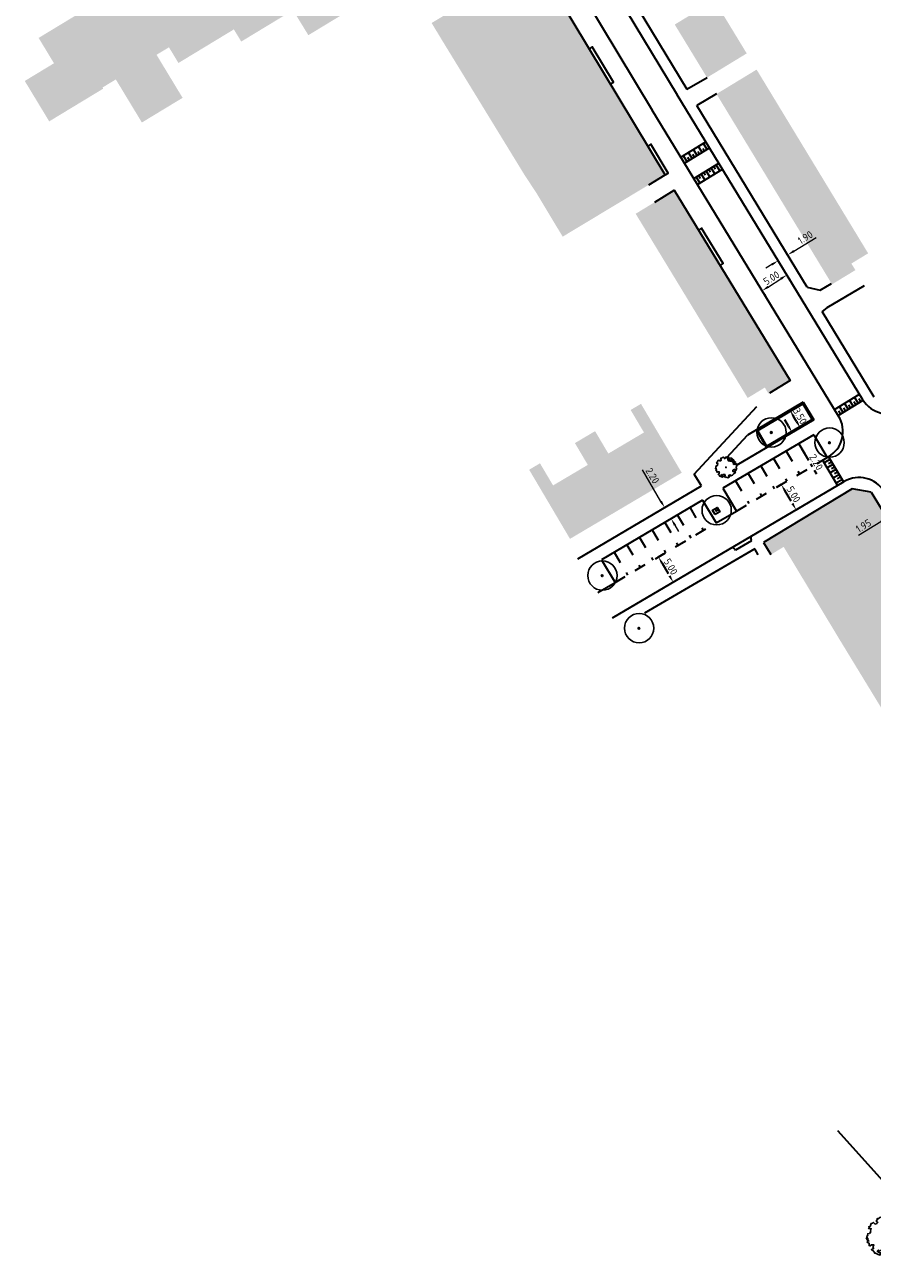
# Model space of a CAD drawing. Header units: metres. Extents: x 133800 to 134314, y 432795 to 433442.
# Tile 1 of 21: x 133964 to 134109, y 432815 to 433026. Entities that reach past the tile are written whole.
import ezdxf

# ---------------------------------------------------------------- set-up
doc = ezdxf.new("R2010")
doc.units = ezdxf.units.M
doc.linetypes.add('XX-HIDDEN', pattern=[4, 2, -2])
doc.layers.get('DEFPOINTS').update_dxf_attribs({"color": 201, "lineweight": 0})
for name, color, linetype, lineweight in [('B-WE-GR-BOOM-S', 90, 'Continuous', 25), ('N-XX-GR-BOOM-S', 90, 'Continuous', 25), ('N-XX-GR-HAAG-G', 90, 'GR-HAAG1', 35), ('N-XX-VH-KANTOPSLUITING_ACHTERKANTBAND-G', 50, 'Continuous', 35), ('N-XX-VH-MATERIAALGRENS-G', 7, 'XX-HIDDEN', 35), ('X-XX-AL-M', 7, 'Continuous', 18)]:
    doc.layers.add(name, color=color, linetype=linetype, lineweight=lineweight)
doc.layers.add('svp_beb_arc bebouwing', color=253, linetype='Continuous')
doc.styles.add('NLCS-ISO-M500-T25', font='NLCS-ISO.ttf', dxfattribs={"height": 1.25})
doc.linetypes.add('GR-HAAG1', pattern='A,6,[176,NLCS.shx,S=0.125,R=0,X=0,Y=0],-2', length=8)
doc.dimstyles.new('NLCS-M500-T25-PIJL_L2_H1', dxfattribs={"dimscale": 0.5, "dimtxt": 2.5, "dimasz": 2.5, "dimexe": 2, "dimexo": 2, "dimgap": 0.7, "dimtad": 1, "dimzin": 0, "dimdsep": 46, "dimtxsty": 'NLCS-ISO-M500-T25', "dimcen": 2.5, "dimdle": 2, "dimclrd": 256, "dimclre": 256, "dimclrt": 7, "dimadec": 1, "dimazin": 0, "dimtfac": 1, "dimtdec": 3, "dimtofl": 0, "dimtmove": 0, "dimatfit": 3, "dimfxl": 2, "dimfxlon": 1, "dimtfillclr": 256, "dimtolj": 1, "dimtzin": 0, "dimlwd": -1, "dimlwe": -1, "dimarcsym": 0})

# ---------------------------------------------------------------- blocks, each defined once
blk = doc.blocks.new('SGR-BOOM_KROON-SO')
at = {"ltscale": 0.1}
h = blk.add_hatch(color=256, dxfattribs=at)
edge = h.paths.add_edge_path()
edge.add_arc((0, 0), 0.15, 0, 360)
for radius in [2.5, 0.045]:
    blk.add_circle((0.04, 0.02), radius)
blk.add_circle((0, 0), 0.15, dxfattribs=at)
blk = doc.blocks.new('*D54')
at = {"layer": 'DEFPOINTS', "color": 0, "transparency": 16777216}
for p in [(134112.69, 432943.39), (134111.02, 432942.38), (134111.32, 432941.89)]:
    blk.add_point(p, dxfattribs=at)
at = {"layer": 'X-XX-AL-M', "transparency": 16777216}
for p, q in [((134112.98, 432942.9), (134113.5, 432942.05)), ((134114.05, 432943.55), (134115.12, 432944.2)), ((134110.25, 432941.24), (134106.45, 432938.93)), ((134111.32, 432941.89), (134111.84, 432941.04))]:
    blk.add_line(p, q, dxfattribs=at)
for points in [[(134113.94, 432943.73), (134114.16, 432943.37), (134112.98, 432942.9)], [(134110.14, 432941.42), (134110.36, 432941.06), (134111.32, 432941.89)]]:
    blk.add_solid(points, dxfattribs=at)
at = {"layer": 'X-XX-AL-M', "color": 7, "transparency": 16777216, "insert": (134107.31, 432940.59), "char_height": 1.25, "attachment_point": 5, "rotation": 31.2945, "style": 'NLCS-ISO-M500-T25'}
blk.add_mtext('\\A1;1.95', dxfattribs=at)
blk = doc.blocks.new('SGR-BOOM_06')
at = {"linetype": 'Continuous', "flags": 128}
blk.add_lwpolyline([(2.7, 3.52), (2.53, 3.94), (2.2, 4.06), (1.94, 4.52), (1.27, 4.69), (0.86, 4.52), (1.11, 4.27), (1.06, 3.81), (0.23, 3.98), (0.35, 4.32), (0.18, 4.69), (-0.15, 4.61), (-0.49, 4.69), (-1.15, 4.65), (-1.49, 4.48), (-1.95, 4.57), (-2.54, 4.11), (-2.12, 3.9), (-1.99, 3.64), (-1.58, 3.44), (-1.99, 2.89), (-2.54, 2.77), (-2.92, 3.1), (-2.62, 3.22), (-2.87, 3.86), (-3.63, 3.43), (-4, 3.02), (-3.79, 2.85), (-4, 2.51), (-4.42, 2.35), (-4.72, 2.05), (-5.01, 1.21), (-3.88, 0.92), (-3.71, 0.54), (-4, 0.29), (-4.51, 0.29), (-4.6, 0.56), (-5.09, 0.38), (-4.76, -0.17), (-4.93, -0.38), (-4.72, -0.54), (-4.88, -1.01), (-4.53, -1.18), (-4.72, -1.55), (-4.42, -1.59), (-4.29, -1.71), (-4.62, -2.11), (-3.92, -2.68), (-3.67, -2.43), (-3.46, -1.97), (-3.63, -1.76), (-3.42, -1.17), (-3.12, -1.34), (-2.79, -1.76), (-2.5, -2.01), (-2.79, -2.81), (-3.42, -2.93), (-3.67, -3.39), (-3.33, -3.77), (-2.83, -3.9), (-2.77, -4.02), (-2.71, -4.15), (-2.33, -3.73), (-1.83, -3.73), (-1.57, -3.9), (-1.7, -4.27), (-1.7, -4.61), (-1.15, -4.74), (-0.61, -4.69), (-0.49, -4.94), (-0.23, -4.65), (0.1, -4.48), (-0.06, -4.01), (0.27, -3.9), (0.77, -4.02), (0.86, -4.61), (1.15, -4.57), (1.44, -4.74), (2.07, -4.23), (2.37, -4.36), (2.32, -4.15), (2.66, -3.98), (2.41, -3.73), (2.11, -3.64), (2.57, -3.23), (2.62, -2.98), (3.16, -2.85), (3.54, -3.06), (3.79, -2.81), (3.77, -2.63), (4.12, -2.63), (4.12, -2.39), (4.46, -2.26), (4.46, -2.05), (4.08, -2.05), (4.54, -1.59), (4.25, -1.42), (4.63, -1.55), (4.75, -1.26), (4.54, -0.92), (4.84, -0.46), (4.67, -0.25), (4.25, -0.25), (3.75, 0.08), (4.08, 0.29), (4.38, 0.84), (4.54, 0.59), (4.88, 0.71), (4.67, 1.43), (4.71, 1.89), (4.5, 1.97), (4.16, 2.64), (3.83, 3.01), (3.37, 2.6), (3.66, 2.43), (3.91, 1.8), (3.54, 1.72), (3.33, 2.14), (2.99, 2.05), (2.66, 2.31), (2.24, 2.51), (2.45, 2.68), (2.32, 2.93), (2.53, 3.18), (2.87, 3.06), (3.16, 3.23)], close=True, dxfattribs=at)
blk.add_circle((0, 0), 0.15)
blk = doc.blocks.new('*D120')
at = {"layer": 'DEFPOINTS', "color": 0, "transparency": 16777216}
for p in [(134094.24, 432983.39), (134094.25, 432983.37), (134090.02, 432980.7)]:
    blk.add_point(p, dxfattribs=at)
at = {"layer": 'X-XX-AL-M', "transparency": 16777216}
for p, q in [((134091.08, 432981.35), (134093.19, 432982.7)), ((134094.25, 432983.37), (134094.78, 432982.53)), ((134090.03, 432980.68), (134090.57, 432979.84))]:
    blk.add_line(p, q, dxfattribs=at)
for points in [[(134093.08, 432982.87), (134093.3, 432982.52), (134094.25, 432983.37)], [(134090.97, 432981.53), (134091.2, 432981.18), (134090.03, 432980.68)]]:
    blk.add_solid(points, dxfattribs=at)
at = {"layer": 'X-XX-AL-M', "color": 7, "transparency": 16777216, "insert": (134091.61, 432982.85), "char_height": 1.25, "attachment_point": 5, "rotation": 32.5276, "style": 'NLCS-ISO-M500-T25'}
blk.add_mtext('\\A1;5.00', dxfattribs=at)
blk = doc.blocks.new('*D166')
at = {"layer": 'DEFPOINTS', "color": 0, "transparency": 16777216}
for p in [(134072.5, 432943.16), (134073.62, 432941.26), (134074.5, 432941.78)]:
    blk.add_point(p, dxfattribs=at)
at = {"layer": 'X-XX-AL-M', "transparency": 16777216}
for p, q in [((134072.75, 432944.75), (134069.6, 432950.12)), ((134073.37, 432943.67), (134074.25, 432944.18)), ((134074.48, 432941.77), (134075.36, 432942.29)), ((134075.14, 432940.7), (134075.77, 432939.63))]:
    blk.add_line(p, q, dxfattribs=at)
for points in [[(134072.93, 432944.86), (134072.57, 432944.65), (134073.39, 432943.68)], [(134075.32, 432940.81), (134074.96, 432940.6), (134074.5, 432941.78)]]:
    blk.add_solid(points, dxfattribs=at)
at = {"layer": 'X-XX-AL-M', "color": 7, "transparency": 16777216, "insert": (134071.31, 432949.13), "char_height": 1.25, "attachment_point": 5, "rotation": 300.4789, "style": 'NLCS-ISO-M500-T25'}
blk.add_mtext('\\A1;2.20', dxfattribs=at)
blk = doc.blocks.new('*D167')
at = {"layer": 'DEFPOINTS', "color": 0, "transparency": 16777216}
for p in [(134094.76, 432960.32), (134094.85, 432960.37), (134096.63, 432957.36)]:
    blk.add_point(p, dxfattribs=at)
at = {"layer": 'N-XX-VH-MATERIAALGRENS-G', "transparency": 16777216}
for p, q in [((134094.76, 432960.32), (134093.89, 432959.81)), ((134095.9, 432958.38), (134095.39, 432959.24)), ((134096.53, 432957.3), (134095.67, 432956.79))]:
    blk.add_line(p, q, dxfattribs=at)
for points in [[(134095.57, 432959.34), (134095.21, 432959.13), (134094.76, 432960.32)], [(134096.08, 432958.48), (134095.72, 432958.27), (134096.53, 432957.3)]]:
    blk.add_solid(points, dxfattribs=at)
at = {"layer": 'N-XX-VH-MATERIAALGRENS-G', "color": 7, "transparency": 16777216, "insert": (134096.48, 432959.3), "char_height": 1.25, "attachment_point": 5, "rotation": 300.4789, "style": 'NLCS-ISO-M500-T25'}
blk.add_mtext('\\A1;3.50', dxfattribs=at)
blk = doc.blocks.new('*D168')
at = {"layer": 'DEFPOINTS', "color": 0, "transparency": 16777216}
for p in [(134096, 432956.99), (134096.27, 432954.59), (134097.12, 432955.09)]:
    blk.add_point(p, dxfattribs=at)
at = {"layer": 'N-XX-VH-MATERIAALGRENS-G', "transparency": 16777216}
for p, q in [((134094.52, 432957.56), (134093.88, 432958.64)), ((134095.15, 432956.49), (134094.29, 432955.98)), ((134096.27, 432954.59), (134095.4, 432954.08)), ((134096.9, 432953.51), (134099.28, 432949.46))]:
    blk.add_line(p, q, dxfattribs=at)
for points in [[(134094.7, 432957.67), (134094.34, 432957.46), (134095.15, 432956.49)], [(134097.08, 432953.62), (134096.72, 432953.41), (134096.27, 432954.59)]]:
    blk.add_solid(points, dxfattribs=at)
at = {"layer": 'N-XX-VH-MATERIAALGRENS-G', "color": 7, "transparency": 16777216, "insert": (134099.25, 432951.44), "char_height": 1.25, "attachment_point": 5, "rotation": 300.4789, "style": 'NLCS-ISO-M500-T25'}
blk.add_mtext('\\A1;2.20', dxfattribs=at)
blk = doc.blocks.new('*D169')
at = {"layer": 'DEFPOINTS', "color": 0, "transparency": 16777216}
for p in [(134093.29, 432947.62), (134095.83, 432943.31), (134095.83, 432943.31)]:
    blk.add_point(p, dxfattribs=at)
at = {"layer": 'N-XX-VH-MATERIAALGRENS-G', "transparency": 16777216}
for p, q in [((134093.29, 432947.62), (134092.43, 432947.11)), ((134093.92, 432946.54), (134095.19, 432944.39)), ((134095.83, 432943.31), (134096.69, 432943.82))]:
    blk.add_line(p, q, dxfattribs=at)
for points in [[(134094.1, 432946.65), (134093.75, 432946.43), (134093.29, 432947.62)], [(134095.37, 432944.49), (134095.01, 432944.28), (134095.83, 432943.31)]]:
    blk.add_solid(points, dxfattribs=at)
at = {"layer": 'N-XX-VH-MATERIAALGRENS-G', "color": 7, "transparency": 16777216, "insert": (134095.4, 432945.96), "char_height": 1.25, "attachment_point": 5, "rotation": 300.4789, "style": 'NLCS-ISO-M500-T25'}
blk.add_mtext('\\A1;5.00', dxfattribs=at)
blk = doc.blocks.new('*D170')
at = {"layer": 'DEFPOINTS', "color": 0, "transparency": 16777216}
for p in [(134072.12, 432935.16), (134074.66, 432930.85), (134074.85, 432930.97)]:
    blk.add_point(p, dxfattribs=at)
at = {"layer": 'N-XX-VH-MATERIAALGRENS-G', "transparency": 16777216}
for p, q in [((134072.32, 432935.27), (134073.18, 432935.78)), ((134072.95, 432934.2), (134074.22, 432932.04)), ((134074.85, 432930.97), (134075.72, 432931.47))]:
    blk.add_line(p, q, dxfattribs=at)
for points in [[(134073.13, 432934.3), (134072.77, 432934.09), (134072.32, 432935.27)], [(134074.4, 432932.15), (134074.04, 432931.94), (134074.85, 432930.97)]]:
    blk.add_solid(points, dxfattribs=at)
at = {"layer": 'N-XX-VH-MATERIAALGRENS-G', "color": 7, "transparency": 16777216, "insert": (134074.43, 432933.61), "char_height": 1.25, "attachment_point": 5, "rotation": 300.4789, "style": 'NLCS-ISO-M500-T25'}
blk.add_mtext('\\A1;5.00', dxfattribs=at)
blk = doc.blocks.new('*D171')
at = {"layer": 'DEFPOINTS', "color": 0, "transparency": 16777216}
for p in [(134094.39, 432986.79), (134095.24, 432985.39), (134093.62, 432984.4)]:
    blk.add_point(p, dxfattribs=at)
at = {"layer": 'X-XX-AL-M', "transparency": 16777216}
for p, q in [((134095.45, 432987.44), (134099.25, 432989.76)), ((134094.72, 432986.24), (134093.86, 432987.65)), ((134091.7, 432985.15), (134090.63, 432984.5)), ((134093.1, 432985.25), (134092.24, 432986.66))]:
    blk.add_line(p, q, dxfattribs=at)
for points in [[(134095.34, 432987.62), (134095.56, 432987.27), (134094.39, 432986.79)], [(134091.59, 432985.33), (134091.8, 432984.98), (134092.76, 432985.8)]]:
    blk.add_solid(points, dxfattribs=at)
at = {"layer": 'X-XX-AL-M', "color": 7, "transparency": 16777216, "insert": (134097.38, 432989.76), "char_height": 1.25, "attachment_point": 5, "rotation": 31.3591, "style": 'NLCS-ISO-M500-T25'}
blk.add_mtext('\\A1;1.90', dxfattribs=at)

msp = doc.modelspace()

# ---------------------------------------------------------------- hatches: boundary and pattern name
at = {"layer": 'svp_beb_arc bebouwing'}
h = msp.add_hatch(color=256, dxfattribs=at)
h.dxf.hatch_style = 1
h.paths.add_polyline_path([(134013.496, 433037.44), (134019.643, 433041.163), (134015.689, 433047.694), (134013.29, 433051.654), (134007.037, 433047.868), (134005.996, 433049.587), (134000, 433045.957), (133998.032, 433044.765), (133995.488, 433043.224), (133992.13, 433041.191), (133991.41, 433042.38), (133988.656, 433040.713), (133986.919, 433039.661, 1.0003858), (133983.874, 433037.817), (133981.367, 433036.3, 0.9996142), (133978.322, 433034.456), (133975.012, 433032.452), (133973.805, 433031.721), (133975.38, 433029.121), (133973.377, 433027.923), (133967.087, 433024.114), (133966.894, 433023.997), (133966.563, 433023.797), (133969.182, 433019.473), (133964.196, 433016.454), (133968.37, 433009.563), (133977.579, 433015.14), (133977.461, 433015.336), (133979.737, 433016.714), (133984.184, 433009.371), (133991.131, 433013.577), (133986.685, 433020.917), (133988.802, 433022.199), (133990.423, 433019.522), (133999.881, 433025.25), (134001.138, 433023.175), (134009.977, 433028.527), (134012.589, 433024.264), (134019.219, 433028.279)])
h = msp.add_hatch(color=256, dxfattribs=at)
h.dxf.hatch_style = 1
h.paths.add_polyline_path([(134013.496, 433037.44), (134019.643, 433041.163), (134015.689, 433047.694), (134013.29, 433051.654), (134007.037, 433047.868), (134005.996, 433049.587), (134000, 433045.957), (133998.032, 433044.765), (133995.488, 433043.224), (133992.13, 433041.191), (133991.41, 433042.38), (133988.656, 433040.713), (133986.919, 433039.661, 1.0003858), (133983.874, 433037.817), (133981.367, 433036.3, 0.9996142), (133978.322, 433034.456), (133975.012, 433032.452), (133973.805, 433031.721), (133975.38, 433029.121), (133973.377, 433027.923), (133967.087, 433024.114), (133966.894, 433023.997), (133966.563, 433023.797), (133969.182, 433019.473), (133964.196, 433016.454), (133968.37, 433009.563), (133977.579, 433015.14), (133977.461, 433015.336), (133979.737, 433016.714), (133984.184, 433009.371), (133991.131, 433013.577), (133986.685, 433020.917), (133988.802, 433022.199), (133990.423, 433019.522), (133999.881, 433025.25), (134001.138, 433023.175), (134009.977, 433028.527), (134012.589, 433024.264), (134019.219, 433028.279)])
h = msp.add_hatch(color=256, dxfattribs=at)
h.dxf.hatch_style = 1
h.paths.add_polyline_path([(134062.691, 433018.382), (134059.904, 433023.011), (134057.285, 433027.362), (134054.456, 433032.061), (134051.751, 433036.555), (134045.067, 433032.531), (134043.011, 433031.293), (134042.701, 433031.807), (134033.627, 433026.345), (134035.112, 433023.877), (134036.661, 433021.348), (134038.636, 433018.123), (134040.476, 433015.121), (134042.179, 433012.34), (134044, 433009.365), (134045.892, 433006.279), (134047.609, 433003.475), (134049.418, 433000.522), (134051.493, 432997.364), (134053.23, 432994.478), (134054.968, 432991.592), (134055.988, 432989.898), (134066.81, 432996.412), (134072.771, 433000), (134073.495, 433000.436), (134070.661, 433005.144), (134067.999, 433009.566), (134065.267, 433014.104)])
h = msp.add_hatch(color=256, dxfattribs=at)
h.dxf.hatch_style = 1
h.paths.add_polyline_path([(134084.208, 433026.384), (134081.882, 433030.201), (134075.111, 433026.076), (134077.437, 433022.259)])
h = msp.add_hatch(color=256, dxfattribs=at)
h.dxf.hatch_style = 1
h.paths.add_polyline_path([(134087.394, 433021.154), (134084.208, 433026.384), (134077.437, 433022.259), (134080.623, 433017.029)])
h = msp.add_hatch(color=256, dxfattribs=at)
h.dxf.hatch_style = 1
h.paths.add_polyline_path([(134089.08, 433018.392), (134082.236, 433014.235), (134085.012, 433009.665), (134091.856, 433013.822)])
h = msp.add_hatch(color=256, dxfattribs=at)
h.dxf.hatch_style = 1
h.paths.add_polyline_path([(134094.536, 433009.409), (134091.856, 433013.822), (134085.012, 433009.665), (134087.692, 433005.252)])
h = msp.add_hatch(color=256, dxfattribs=at)
h.dxf.hatch_style = 1
h.paths.add_polyline_path([(134097.218, 433004.992), (134094.536, 433009.409), (134087.692, 433005.252), (134090.374, 433000.835)])
h = msp.add_hatch(color=256, dxfattribs=at)
h.dxf.hatch_style = 1
h.paths.add_polyline_path([(134100.152, 433000.162), (134099.922, 433000.54), (134097.218, 433004.992), (134090.374, 433000.835), (134090.881, 433000), (134093.307, 432996.005)])
h = msp.add_hatch(color=256, dxfattribs=at)
h.dxf.hatch_style = 1
h.paths.add_polyline_path([(134103.007, 432995.46), (134100.25, 433000), (134100.152, 433000.162), (134093.307, 432996.005), (134096.163, 432991.304)])
h = msp.add_hatch(color=256, dxfattribs=at)
h.dxf.hatch_style = 1
h.paths.add_polyline_path([(134080.532, 432988.784), (134077.823, 432993.236), (134075.036, 432997.816), (134068.443, 432993.804), (134071.23, 432989.224), (134073.938, 432984.772), (134076.647, 432980.32), (134079.355, 432975.869), (134082.064, 432971.417), (134084.773, 432966.965), (134091.367, 432970.977), (134088.658, 432975.429), (134085.95, 432979.88), (134083.241, 432984.332)])
h = msp.add_hatch(color=256, dxfattribs=at)
h.dxf.hatch_style = 1
h.paths.add_polyline_path([(134105.863, 432990.759), (134103.007, 432995.46), (134096.163, 432991.304), (134099.018, 432986.602)])
h = msp.add_hatch(color=256, dxfattribs=at)
h.dxf.hatch_style = 1
h.paths.add_polyline_path([(134108.113, 432987.054), (134105.863, 432990.759), (134099.018, 432986.602), (134101.856, 432981.931), (134101.952, 432981.772), (134105.934, 432984.19), (134105.251, 432985.315)])
h = msp.add_hatch(color=256, dxfattribs=at)
h.dxf.hatch_style = 1
h.paths.add_polyline_path([(134091.367, 432970.977), (134084.773, 432966.965), (134087.56, 432962.385), (134090.481, 432964.163), (134091.115, 432963.12), (134091.293, 432963.228), (134094.788, 432965.355)])
h = msp.add_hatch(color=256, dxfattribs=at)
h.dxf.hatch_style = 1
h.paths.add_polyline_path([(134076.299, 432949.633), (134069.349, 432961.383), (134067.585, 432960.34), (134069.857, 432956.499), (134066.906, 432954.753), (134063.779, 432952.903), (134061.517, 432956.726), (134059.94, 432955.793), (134058.075, 432954.69), (134060.274, 432950.972), (134057.584, 432949.381), (134054.349, 432947.468), (134052.116, 432951.244), (134050.264, 432950.149), (134057.238, 432938.358), (134062.251, 432941.323), (134066.789, 432944.008)])
h = msp.add_hatch(color=256, dxfattribs=at)
h.dxf.hatch_style = 1
h.paths.add_polyline_path([(134076.299, 432949.633), (134069.349, 432961.383), (134067.585, 432960.34), (134069.857, 432956.499), (134066.906, 432954.753), (134063.779, 432952.903), (134061.517, 432956.726), (134059.94, 432955.793), (134058.075, 432954.69), (134060.274, 432950.972), (134057.584, 432949.381), (134054.349, 432947.468), (134052.116, 432951.244), (134050.264, 432950.149), (134057.238, 432938.358), (134062.251, 432941.323), (134066.789, 432944.008), (134071.53, 432946.812)])
h = msp.add_hatch(color=256, dxfattribs=at)
h.dxf.hatch_style = 1
h.paths.add_polyline_path([(134121.6, 432925.15), (134108.612, 432946.342), (134105.378, 432946.895), (134090.255, 432937.715), (134091.521, 432935.668), (134091.829, 432935.855), (134093.7, 432936.991), (134096.844, 432931.78), (134099.91, 432926.698), (134102.977, 432921.615), (134103.302, 432921.077), (134106.066, 432916.546), (134109.158, 432911.479), (134112.249, 432906.413), (134115.34, 432901.346), (134118.509, 432896.152), (134116.29, 432894.93), (134119.398, 432889.723), (134121.569, 432891.06), (134124.745, 432885.889), (134127.84, 432880.849), (134130.936, 432875.807), (134134.033, 432870.765), (134137.129, 432865.723), (134140.225, 432860.682), (134143.321, 432855.641), (134146.288, 432850.809), (134144.386, 432849.659), (134144.19, 432849.54), (134145.221, 432847.837), (134160.545, 432857.217), (134160.968, 432860.213), (134152.225, 432874.665), (134151.801, 432875.367), (134146.005, 432884.948), (134145.535, 432885.725), (134139.92, 432895.007), (134139.471, 432895.75), (134135.237, 432902.748), (134132.973, 432901.308), (134131.954, 432902.154), (134134.583, 432903.762)])

# ---------------------------------------------------------------- linework, layer by layer
msp.add_line((134106.282, 432833.684), (134111.712, 432827.667))
at = {"layer": 'N-XX-GR-HAAG-G', "ltscale": 0.2, "flags": 128}
for points in [[(134064.157, 433015.946), (134064.668, 433016.259), (134060.995, 433022.264), (134060.483, 433021.951)], [(134073.495, 433000.436), (134074.009, 433000.745), (134071.047, 433005.665), (134070.534, 433005.356)], [(134082.85, 432985.005), (134083.361, 432985.317), (134079.688, 432991.322), (134079.176, 432991.009)]]:
    msp.add_lwpolyline(points, dxfattribs=at)
for points in [[(134098.581, 432958.737), (134090.842, 432954.183), (134089.269, 432956.854), (134096.969, 432961.386)], [(134082.02, 432942.483), (134081.55, 432943.261), (134082.329, 432943.731), (134082.798, 432942.953)]]:
    msp.add_lwpolyline(points, close=True, dxfattribs=at)
at = {"layer": 'N-XX-VH-KANTOPSLUITING_ACHTERKANTBAND-G'}
for p, q in [((134036.599, 433078.693), (134075.537, 433014.068)), ((134040.523, 433075.862), (134077.164, 433015.048)), ((134050.081, 433046.628), (134071.253, 433011.489)), ((134073.495, 433000.436), (134051.75, 433036.555)), ((134077.164, 433015.048), (134080.623, 433017.029)), ((134107.228, 432962.068), (134075.538, 433014.069)), ((134082.236, 433014.235), (134078.866, 433012.258)), ((134097.73, 432981.305), (134078.866, 433012.258)), ((134103.079, 432959.269), (134071.268, 433011.467)), ((134076.152, 433003.453), (134080.425, 433006.049)), ((134076.776, 433002.429), (134081.05, 433005.024)), ((134078.058, 433003.207), (134077.434, 433004.232)), ((134078.486, 433003.467), (134078.225, 433003.894)), ((134078.913, 433003.726), (134078.289, 433004.751)), ((134079.34, 433003.986), (134079.08, 433004.413)), ((134079.768, 433004.245), (134079.143, 433005.27)), ((134080.195, 433004.505), (134079.935, 433004.932)), ((134080.622, 433004.765), (134079.998, 433005.789)), ((134077.204, 433002.688), (134076.579, 433003.713)), ((134077.631, 433002.948), (134077.371, 433003.375)), ((134078.356, 432999.837), (134082.629, 433002.432)), ((134081.972, 433000.629), (134081.347, 433001.653)), ((134082.087, 433001.401), (134081.775, 433001.913)), ((134082.827, 433001.148), (134082.202, 433002.173)), ((134070.676, 432998.739), (134073.495, 433000.436)), ((134079.408, 432999.071), (134078.783, 433000.096)), ((134078.98, 432998.812), (134083.254, 433001.407)), ((134079.523, 432999.843), (134079.211, 433000.356)), ((134080.262, 432999.591), (134079.638, 433000.615)), ((134080.378, 433000.362), (134080.065, 433000.875)), ((134081.117, 433000.11), (134080.493, 433001.134)), ((134081.232, 433000.882), (134080.92, 433001.394)), ((134097.73, 432981.305), (134099.93, 432980.746)), ((134099.93, 432980.746), (134101.862, 432981.92)), ((134107.408, 432981.535), (134101.066, 432977.771)), ((134101.066, 432977.771), (134100.279, 432977.122)), ((134109.165, 432962.541), (134100.279, 432977.122)), ((134097.037, 432961.658), (134087.532, 432956.064)), ((134097.037, 432961.658), (134098.857, 432958.668)), ((134102.362, 432960.432), (134106.636, 432963.027)), ((134102.985, 432959.406), (134107.259, 432962.002)), ((134105.557, 432960.968), (134104.932, 432961.992)), ((134105.984, 432961.227), (134105.672, 432961.74)), ((134106.411, 432961.487), (134105.787, 432962.512)), ((134106.839, 432961.746), (134106.526, 432962.259)), ((134078.427, 432949.402), (134089.123, 432960.944)), ((134103.42, 432959.67), (134103.108, 432960.182)), ((134103.847, 432959.93), (134103.223, 432960.954)), ((134104.275, 432960.189), (134103.962, 432960.701)), ((134104.702, 432960.449), (134104.077, 432961.473)), ((134105.129, 432960.708), (134104.817, 432961.221)), ((134098.857, 432958.668), (134085.729, 432950.942)), ((134098.851, 432956.112), (134083.339, 432946.982)), ((134083.979, 432952.23), (134087.532, 432956.064)), ((134088.996, 432956.925), (134090.771, 432953.909)), ((134098.851, 432956.112), (134101.134, 432952.234)), ((134083.979, 432952.23), (134085.729, 432950.942)), ((134100.321, 432951.755), (134102.877, 432947.458)), ((134100.577, 432951.326), (134101.611, 432951.934)), ((134101.088, 432950.466), (134102.122, 432951.075)), ((134101.134, 432952.234), (134101.345, 432952.358)), ((134101.349, 432951.2), (134101.866, 432951.505)), ((134101.355, 432952.364), (134103.911, 432948.066)), ((134079.698, 432947.392), (134078.427, 432949.402)), ((134101.599, 432949.607), (134102.633, 432950.215)), ((134101.86, 432950.341), (134102.378, 432950.645)), ((134102.11, 432948.747), (134103.144, 432949.356)), ((134102.371, 432949.481), (134102.889, 432949.786)), ((134102.883, 432948.622), (134103.4, 432948.926)), ((134058.563, 432934.953), (134079.698, 432947.392)), ((134064.497, 432924.87), (134104.034, 432948.139)), ((134083.339, 432946.982), (134085.621, 432943.104)), ((134105.378, 432946.895), (134090.255, 432937.715)), ((134102.621, 432947.888), (134103.655, 432948.496)), ((134108.612, 432946.342), (134105.378, 432946.895)), ((134079.872, 432944.941), (134062.635, 432934.797)), ((134079.872, 432944.941), (134082.154, 432941.063)), ((134108.612, 432946.342), (134160.968, 432860.213)), ((134082.154, 432941.063), (134085.621, 432943.104)), ((134088.773, 432936.651), (134069.948, 432925.705)), ((134085.381, 432936.583), (134085.483, 432936.411)), ((134088.22, 432938.039), (134085.483, 432936.411)), ((134088.118, 432938.211), (134088.221, 432938.039)), ((134089.366, 432935.638), (134088.773, 432936.651)), ((134090.255, 432937.715), (134091.521, 432935.668)), ((134062.635, 432934.797), (134064.918, 432930.919)), ((134061.961, 432929.179), (134064.918, 432930.919)), ((134102.898, 432837.432), (134111.14, 432828.301))]:
    msp.add_line(p, q, dxfattribs=at)
msp.add_lwpolyline([(134071.739, 432995.81), (134075.036, 432997.816), (134094.788, 432965.355), (134091.295, 432963.225)], dxfattribs=at)
for centre, radius, start, end in [((134111.498, 432964.67), 5, 211.3591, 301.33252), ((134098.809, 432956.667), 5, 300.47893, 31.3591), ((134106.57, 432943.83), 5, 31.29453, 120.47893), ((134088.567, 432938.435), 0.5, 120.73477, 210.73477), ((134084.951, 432936.328), 0.5, 30.73477, 120.73477)]:
    msp.add_arc(centre, radius, start, end, dxfattribs=at)
at = {"layer": 'N-XX-VH-MATERIAALGRENS-G'}
for p, q in [((134094.111, 432953.322), (134096.394, 432949.444)), ((134096.266, 432954.59), (134098.548, 432950.712)), ((134085.621, 432943.104), (134101.134, 432952.234)), ((134091.957, 432952.054), (134094.239, 432948.176)), ((134087.648, 432949.518), (134089.93, 432945.64)), ((134089.802, 432950.786), (134092.085, 432946.908)), ((134085.493, 432948.25), (134087.776, 432944.372)), ((134077.717, 432943.673), (134080, 432939.795)), ((134064.918, 432930.919), (134082.154, 432941.063)), ((134073.408, 432941.137), (134075.691, 432937.259)), ((134075.563, 432942.405), (134077.845, 432938.527)), ((134069.099, 432938.601), (134071.381, 432934.723)), ((134071.254, 432939.869), (134073.536, 432935.991)), ((134066.944, 432937.333), (134069.227, 432933.455)), ((134064.79, 432936.065), (134067.072, 432932.187))]:
    msp.add_line(p, q, dxfattribs=at)

# ---------------------------------------------------------------- block references
at = {"layer": 'B-WE-GR-BOOM-S', "linetype": 'Continuous'}
for p in [(134091.583, 432956.5, 0.962), (134101.501, 432954.748), (134082.226, 432943.214), (134062.719, 432932.074), (134068.998, 432923.103, 1.542)]:
    msp.add_blockref('SGR-BOOM_KROON-SO', p, dxfattribs=at)
at = {"layer": 'N-XX-GR-BOOM-S', "rotation": 213.0148718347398}
for p, xscale, yscale, zscale in [((134083.855, 432950.558), 0.3648529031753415, 0.3648529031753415, 0.3648529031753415), ((134111.256, 432819.392, 1.698), 0.6955700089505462, 0.6955700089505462, 0.6955700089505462)]:
    msp.add_blockref('SGR-BOOM_06', p, dxfattribs=dict(at, xscale=xscale, yscale=yscale, zscale=zscale))

# ---------------------------------------------------------------- dimensions: what is measured, and where the dimension line sits
at = {"layer": 'N-XX-VH-MATERIAALGRENS-G'}
for p1, p2, distance, picture, middle in [((134096.628, 432957.356), (134094.852, 432960.372), 0.112, '*D167', (134096.484, 432959.302)), ((134093.291, 432947.618), (134095.827, 432943.309), 0, '*D169', (134095.399, 432945.958)), ((134072.122, 432935.159), (134074.658, 432930.85), 0.228, '*D170', (134074.426, 432933.614))]:
    dim = msp.add_aligned_dim(p1=p1, p2=p2, distance=distance, dimstyle='NLCS-M500-T25-PIJL_L2_H1', dxfattribs=at)
    dim.commit()
    dim.dimension.update_dxf_attribs({"geometry": picture, "text_midpoint": middle})
dim = msp.add_linear_dim(base=(134096.266, 432954.59), p1=(134096.004, 432956.989), p2=(134097.12, 432955.093), angle=300.47893, dimstyle='NLCS-M500-T25-PIJL_L2_H1', dxfattribs=at)
dim.commit()
dim.dimension.update_dxf_attribs({"geometry": '*D168', "text_midpoint": (134098.409, 432950.949), "dimtype": 161})
at = {"layer": 'X-XX-AL-M'}
for base, p1, p2, angle, picture, middle in [((134094.385, 432986.793), (134093.618, 432984.401), (134095.241, 432985.389), 31.3591, '*D171', (134097.886, 432988.927)), ((134074.503, 432941.782), (134072.505, 432943.158), (134073.621, 432941.262), 300.47893, '*D166', (134070.471, 432948.632))]:
    dim = msp.add_linear_dim(base=base, p1=p1, p2=p2, angle=angle, dimstyle='NLCS-M500-T25-PIJL_L2_H1', dxfattribs=at)
    dim.commit()
    dim.dimension.update_dxf_attribs({"geometry": picture, "text_midpoint": middle, "dimtype": 161})
for p1, p2, distance, picture, middle in [((134090.02, 432980.698), (134094.236, 432983.387), -0.018, '*D120', (134091.613, 432982.849)), ((134112.687, 432943.393), (134111.02, 432942.38), 0.573, '*D54', (134107.308, 432940.594))]:
    dim = msp.add_aligned_dim(p1=p1, p2=p2, distance=distance, dimstyle='NLCS-M500-T25-PIJL_L2_H1', dxfattribs=at)
    dim.commit()
    dim.dimension.update_dxf_attribs({"geometry": picture, "text_midpoint": middle})

doc.saveas('drawing.dxf')
